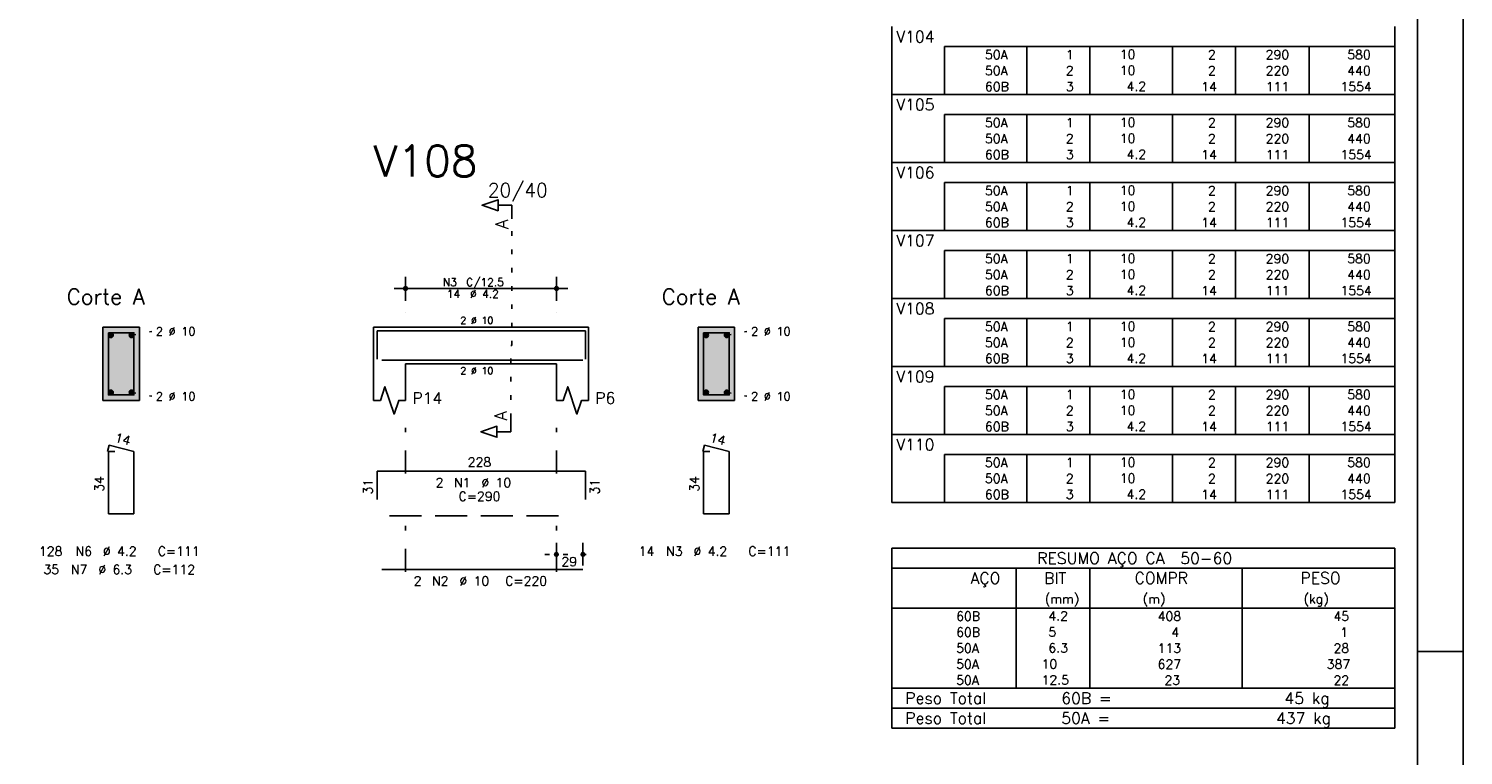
# Model space of a CAD drawing. Extents: x 0 to 84.1, y 0 to 59.4.
# Tile 6 of 7: x 52.7 to 84.1, y 27.4 to 43.3. Entities that reach past the tile are written whole.
import ezdxf

# ---------------------------------------------------------------- set-up
doc = ezdxf.new("R2010")
doc.units = 0
doc.header["$MEASUREMENT"] = 0
for name, pattern in [('ESTILO_TQS_0001', [1, 0.7, -0.3]), ('ESTILO_TQS_0002', [0.4, 0.1, -0.3]), ('ESTILO_TQS_0003', [1.5, 0.5, -0.4, 0.1, -0.5])]:
    doc.linetypes.add(name, pattern=pattern)
for name, color, linetype in [('1', 1, 'CONTINUOUS'), ('2', 2, 'CONTINUOUS'), ('4', 4, 'CONTINUOUS'), ('6', 6, 'CONTINUOUS'), ('7', 7, 'CONTINUOUS'), ('9', 9, 'CONTINUOUS')]:
    doc.layers.add(name, color=color, linetype=linetype)
doc.styles.get("Standard").update_dxf_attribs({"font": 'ROMANS.SHX'})

msp = doc.modelspace()

# ---------------------------------------------------------------- linework, layer by layer
at = {"layer": '1', "linetype": 'ESTILO_TQS_0002'}
for p, q in [((63.285, 36.392), (63.285, 39.162)), ((54.965, 36.617), (55.41, 36.702)), ((67.985, 36.617), (68.43, 36.702)), ((63.26, 34.807), (63.26, 36.392)), ((63.26, 36.392), (63.285, 36.392)), ((54.965, 35.367), (55.41, 35.282)), ((67.985, 35.367), (68.43, 35.282)), ((64.01, 31.822), (65.09, 31.822))]:
    msp.add_line(p, q, dxfattribs=at)
at = {"layer": '1', "linetype": 'ESTILO_TQS_0001'}
msp.add_line((60.61, 32.667), (64.61, 32.667), dxfattribs=at)
at = {"layer": '1', "linetype": 'Continuous'}
for centre in [(54.515, 36.617), (54.965, 36.617), (67.535, 36.617), (67.985, 36.617), (54.515, 35.367), (54.965, 35.367), (67.535, 35.367), (67.985, 35.367)]:
    msp.add_circle(centre, 0.05, dxfattribs=at)
at = {"layer": '2', "linetype": 'Continuous'}
for p, q in [((84.1, 0), (84.1, 59.4)), ((71.6, 42.933), (71.6, 43.37)), ((82.6, 42.933), (82.6, 43.37)), ((71.6, 42.583), (71.6, 42.933)), ((82.6, 42.933), (72.75, 42.933)), ((72.75, 42.933), (72.75, 42.583)), ((74.55, 42.933), (74.55, 42.583)), ((75.93, 42.933), (75.93, 42.583)), ((77.74, 42.933), (77.74, 42.583)), ((79.12, 42.933), (79.12, 42.583)), ((80.73, 42.933), (80.73, 42.583)), ((82.6, 42.583), (82.6, 42.933)), ((71.6, 42.233), (71.6, 42.583)), ((72.75, 42.583), (72.75, 42.233)), ((74.55, 42.583), (74.55, 42.233)), ((75.93, 42.583), (75.93, 42.233)), ((77.74, 42.583), (77.74, 42.233)), ((79.12, 42.583), (79.12, 42.233)), ((80.73, 42.583), (80.73, 42.233)), ((82.6, 42.233), (82.6, 42.583)), ((71.6, 41.883), (71.6, 42.233)), ((72.75, 42.233), (72.75, 41.883)), ((74.55, 42.233), (74.55, 41.883)), ((75.93, 42.233), (75.93, 41.883)), ((77.74, 42.233), (77.74, 41.883)), ((79.12, 42.233), (79.12, 41.883)), ((80.73, 42.233), (80.73, 41.883)), ((82.6, 41.883), (82.6, 42.233)), ((71.6, 41.445), (71.6, 41.883)), ((71.6, 41.883), (82.6, 41.883)), ((82.6, 41.445), (82.6, 41.883)), ((71.6, 41.095), (71.6, 41.445)), ((82.6, 41.445), (72.75, 41.445)), ((72.75, 41.445), (72.75, 41.095)), ((74.55, 41.445), (74.55, 41.095)), ((75.93, 41.445), (75.93, 41.095)), ((77.74, 41.445), (77.74, 41.095)), ((79.12, 41.445), (79.12, 41.095)), ((80.73, 41.445), (80.73, 41.095)), ((82.6, 41.095), (82.6, 41.445)), ((71.6, 40.745), (71.6, 41.095)), ((72.75, 41.095), (72.75, 40.745)), ((74.55, 41.095), (74.55, 40.745)), ((75.93, 41.095), (75.93, 40.745)), ((77.74, 41.095), (77.74, 40.745)), ((79.12, 41.095), (79.12, 40.745)), ((80.73, 41.095), (80.73, 40.745)), ((82.6, 40.745), (82.6, 41.095)), ((71.6, 40.395), (71.6, 40.745)), ((72.75, 40.745), (72.75, 40.395)), ((74.55, 40.745), (74.55, 40.395)), ((75.93, 40.745), (75.93, 40.395)), ((77.74, 40.745), (77.74, 40.395)), ((79.12, 40.745), (79.12, 40.395)), ((80.73, 40.745), (80.73, 40.395)), ((82.6, 40.395), (82.6, 40.745)), ((71.6, 39.958), (71.6, 40.395)), ((71.6, 40.395), (82.6, 40.395)), ((82.6, 39.958), (82.6, 40.395)), ((71.6, 39.608), (71.6, 39.958)), ((82.6, 39.958), (72.75, 39.958)), ((72.75, 39.958), (72.75, 39.608)), ((74.55, 39.958), (74.55, 39.608)), ((75.93, 39.958), (75.93, 39.608)), ((77.74, 39.958), (77.74, 39.608)), ((79.12, 39.958), (79.12, 39.608)), ((80.73, 39.958), (80.73, 39.608)), ((82.6, 39.608), (82.6, 39.958)), ((71.6, 39.258), (71.6, 39.608)), ((72.75, 39.608), (72.75, 39.258)), ((74.55, 39.608), (74.55, 39.258)), ((75.93, 39.608), (75.93, 39.258)), ((77.74, 39.608), (77.74, 39.258)), ((79.12, 39.608), (79.12, 39.258)), ((80.73, 39.608), (80.73, 39.258)), ((82.6, 39.258), (82.6, 39.608)), ((71.6, 38.908), (71.6, 39.258)), ((72.75, 39.258), (72.75, 38.908)), ((74.55, 39.258), (74.55, 38.908)), ((75.93, 39.258), (75.93, 38.908)), ((77.74, 39.258), (77.74, 38.908)), ((79.12, 39.258), (79.12, 38.908)), ((80.73, 39.258), (80.73, 38.908)), ((82.6, 38.908), (82.6, 39.258)), ((71.6, 38.47), (71.6, 38.908)), ((71.6, 38.908), (82.6, 38.908)), ((82.6, 38.47), (82.6, 38.908)), ((71.6, 38.12), (71.6, 38.47)), ((82.6, 38.47), (72.75, 38.47)), ((72.75, 38.47), (72.75, 38.12)), ((74.55, 38.47), (74.55, 38.12)), ((75.93, 38.47), (75.93, 38.12)), ((77.74, 38.47), (77.74, 38.12)), ((79.12, 38.47), (79.12, 38.12)), ((80.73, 38.47), (80.73, 38.12)), ((82.6, 38.12), (82.6, 38.47)), ((71.6, 37.77), (71.6, 38.12)), ((72.75, 38.12), (72.75, 37.77)), ((74.55, 38.12), (74.55, 37.77)), ((75.93, 38.12), (75.93, 37.77)), ((77.74, 38.12), (77.74, 37.77)), ((79.12, 38.12), (79.12, 37.77)), ((80.73, 38.12), (80.73, 37.77)), ((82.6, 37.77), (82.6, 38.12)), ((60.96, 37.372), (60.96, 37.892)), ((64.26, 37.372), (64.26, 37.892)), ((71.6, 37.42), (71.6, 37.77)), ((72.75, 37.77), (72.75, 37.42)), ((74.55, 37.77), (74.55, 37.42)), ((75.93, 37.77), (75.93, 37.42)), ((77.74, 37.77), (77.74, 37.42)), ((79.12, 37.77), (79.12, 37.42)), ((80.73, 37.77), (80.73, 37.42)), ((82.6, 37.42), (82.6, 37.77)), ((60.71, 37.642), (64.51, 37.642)), ((71.6, 36.983), (71.6, 37.42)), ((71.6, 37.42), (82.6, 37.42)), ((82.6, 36.983), (82.6, 37.42)), ((60.96, 37.122), (60.96, 37.122)), ((64.26, 37.122), (64.26, 37.122)), ((55.14, 36.792), (54.34, 36.792)), ((54.34, 36.792), (54.34, 35.192)), ((55.14, 35.192), (55.14, 36.792)), ((60.26, 36.792), (60.26, 35.992)), ((60.26, 36.792), (60.96, 36.792)), ((60.96, 36.792), (64.26, 36.792)), ((64.26, 36.792), (64.96, 36.792)), ((64.96, 36.792), (64.96, 35.992)), ((68.16, 36.792), (67.36, 36.792)), ((67.36, 36.792), (67.36, 35.192)), ((68.16, 35.192), (68.16, 36.792)), ((71.6, 36.633), (71.6, 36.983)), ((82.6, 36.983), (72.75, 36.983)), ((72.75, 36.983), (72.75, 36.633)), ((74.55, 36.983), (74.55, 36.633)), ((75.93, 36.983), (75.93, 36.633)), ((77.74, 36.983), (77.74, 36.633)), ((79.12, 36.983), (79.12, 36.633)), ((80.73, 36.983), (80.73, 36.633)), ((82.6, 36.633), (82.6, 36.983)), ((71.6, 36.283), (71.6, 36.633)), ((72.75, 36.633), (72.75, 36.283)), ((74.55, 36.633), (74.55, 36.283)), ((75.93, 36.633), (75.93, 36.283)), ((77.74, 36.633), (77.74, 36.283)), ((79.12, 36.633), (79.12, 36.283)), ((80.73, 36.633), (80.73, 36.283)), ((82.6, 36.283), (82.6, 36.633)), ((71.6, 35.933), (71.6, 36.283)), ((72.75, 36.283), (72.75, 35.933)), ((74.55, 36.283), (74.55, 35.933)), ((75.93, 36.283), (75.93, 35.933)), ((77.74, 36.283), (77.74, 35.933)), ((79.12, 36.283), (79.12, 35.933)), ((80.73, 36.283), (80.73, 35.933)), ((82.6, 35.933), (82.6, 36.283)), ((60.26, 35.992), (60.26, 35.192)), ((60.96, 35.992), (64.26, 35.992)), ((60.96, 35.992), (60.96, 35.192)), ((64.26, 35.992), (64.26, 35.192)), ((64.96, 35.992), (64.96, 35.192)), ((71.6, 35.495), (71.6, 35.933)), ((71.6, 35.933), (82.6, 35.933)), ((82.6, 35.495), (82.6, 35.933)), ((71.6, 35.145), (71.6, 35.495)), ((82.6, 35.495), (72.75, 35.495)), ((72.75, 35.495), (72.75, 35.145)), ((74.55, 35.495), (74.55, 35.145)), ((75.93, 35.495), (75.93, 35.145)), ((77.74, 35.495), (77.74, 35.145)), ((79.12, 35.495), (79.12, 35.145)), ((80.73, 35.495), (80.73, 35.145)), ((82.6, 35.145), (82.6, 35.495)), ((54.34, 35.192), (55.14, 35.192)), ((67.36, 35.192), (68.16, 35.192)), ((71.6, 34.795), (71.6, 35.145)), ((72.75, 35.145), (72.75, 34.795)), ((74.55, 35.145), (74.55, 34.795)), ((75.93, 35.145), (75.93, 34.795)), ((77.74, 35.145), (77.74, 34.795)), ((79.12, 35.145), (79.12, 34.795)), ((80.73, 35.145), (80.73, 34.795)), ((82.6, 34.795), (82.6, 35.145)), ((71.6, 34.445), (71.6, 34.795)), ((72.75, 34.795), (72.75, 34.445)), ((74.55, 34.795), (74.55, 34.445)), ((75.93, 34.795), (75.93, 34.445)), ((77.74, 34.795), (77.74, 34.445)), ((79.12, 34.795), (79.12, 34.445)), ((80.73, 34.795), (80.73, 34.445)), ((82.6, 34.445), (82.6, 34.795)), ((71.6, 34.008), (71.6, 34.445)), ((71.6, 34.445), (82.6, 34.445)), ((82.6, 34.008), (82.6, 34.445)), ((71.6, 33.658), (71.6, 34.008)), ((82.6, 34.008), (72.75, 34.008)), ((72.75, 34.008), (72.75, 33.658)), ((74.55, 34.008), (74.55, 33.658)), ((75.93, 34.008), (75.93, 33.658)), ((77.74, 34.008), (77.74, 33.658)), ((79.12, 34.008), (79.12, 33.658)), ((80.73, 34.008), (80.73, 33.658)), ((82.6, 33.658), (82.6, 34.008)), ((71.6, 33.308), (71.6, 33.658)), ((72.75, 33.658), (72.75, 33.308)), ((74.55, 33.658), (74.55, 33.308)), ((75.93, 33.658), (75.93, 33.308)), ((77.74, 33.658), (77.74, 33.308)), ((79.12, 33.658), (79.12, 33.308)), ((80.73, 33.658), (80.73, 33.308)), ((82.6, 33.308), (82.6, 33.658)), ((71.6, 32.958), (71.6, 33.308)), ((72.75, 33.308), (72.75, 32.958)), ((74.55, 33.308), (74.55, 32.958)), ((75.93, 33.308), (75.93, 32.958)), ((77.74, 33.308), (77.74, 32.958)), ((79.12, 33.308), (79.12, 32.958)), ((80.73, 33.308), (80.73, 32.958)), ((82.6, 32.958), (82.6, 33.308)), ((71.6, 32.958), (82.6, 32.958)), ((64.26, 31.582), (64.26, 32.072)), ((64.84, 31.582), (64.84, 32.072)), ((71.6, 31.958), (71.6, 30.645)), ((71.6, 31.958), (82.6, 31.958)), ((82.6, 31.958), (82.6, 30.645)), ((64.26, 31.482), (64.26, 31.482)), ((64.84, 31.482), (64.84, 31.482)), ((71.6, 31.52), (82.6, 31.52)), ((74.32, 30.645), (74.32, 31.52)), ((75.93, 30.645), (75.93, 31.52)), ((79.265, 30.645), (79.265, 31.52)), ((71.6, 30.645), (82.6, 30.645)), ((71.6, 30.295), (71.6, 30.645)), ((74.32, 30.645), (74.32, 30.295)), ((75.93, 30.295), (75.93, 30.645)), ((79.265, 30.645), (79.265, 30.295)), ((82.6, 30.295), (82.6, 30.645)), ((71.6, 29.945), (71.6, 30.295)), ((74.32, 30.295), (74.32, 29.945)), ((75.93, 29.945), (75.93, 30.295)), ((79.265, 30.295), (79.265, 29.945)), ((82.6, 29.945), (82.6, 30.295)), ((71.6, 29.595), (71.6, 29.945)), ((74.32, 29.945), (74.32, 29.595)), ((75.93, 29.595), (75.93, 29.945)), ((79.265, 29.945), (79.265, 29.595)), ((82.6, 29.595), (82.6, 29.945)), ((71.6, 29.245), (71.6, 29.595)), ((74.32, 29.595), (74.32, 29.245)), ((75.93, 29.245), (75.93, 29.595)), ((79.265, 29.595), (79.265, 29.245)), ((82.6, 29.245), (82.6, 29.595)), ((84.1, 29.7), (83.1, 29.7)), ((71.6, 28.895), (71.6, 29.245)), ((74.32, 29.245), (74.32, 28.895)), ((75.93, 28.895), (75.93, 29.245)), ((79.265, 29.245), (79.265, 28.895)), ((82.6, 28.895), (82.6, 29.245)), ((71.6, 28.895), (82.6, 28.895)), ((71.6, 28.458), (71.6, 28.895)), ((71.6, 28.895), (82.6, 28.895)), ((82.6, 28.458), (82.6, 28.895)), ((82.6, 28.458), (71.6, 28.458)), ((71.6, 28.02), (71.6, 28.458)), ((71.6, 28.458), (82.6, 28.458)), ((82.6, 28.02), (82.6, 28.458)), ((82.6, 28.02), (71.6, 28.02)), ((71.6, 28.02), (82.6, 28.02))]:
    msp.add_line(p, q, dxfattribs=at)
at = {"layer": '2', "linetype": 'ESTILO_TQS_0003'}
for p, q in [((60.96, 33.594), (60.96, 34.692)), ((64.26, 33.594), (64.26, 34.692)), ((60.96, 31.444), (60.96, 32.79)), ((64.26, 31.444), (64.26, 32.79))]:
    msp.add_line(p, q, dxfattribs=at)
at = {"layer": '2', "linetype": 'Continuous'}
for points in [[(83.1, 1), (2.5, 1), (2.5, 58.4), (83.1, 58.4), (83.1, 1)], [(63.285, 39.162), (63.285, 39.462), (62.985, 39.462), (62.985, 39.342), (62.635, 39.462), (62.985, 39.582), (62.985, 39.462)], [(60.26, 35.192), (60.41, 35.192), (60.51, 35.492), (60.71, 34.892), (60.81, 35.192), (60.96, 35.192)], [(64.26, 35.192), (64.41, 35.192), (64.51, 35.492), (64.71, 34.892), (64.81, 35.192), (64.96, 35.192)], [(63.26, 34.807), (63.26, 34.507), (62.96, 34.507), (62.96, 34.387), (62.61, 34.507), (62.96, 34.627), (62.96, 34.507)]]:
    msp.add_lwpolyline(points, dxfattribs=at)
for centre, radius in [((60.96, 37.642), 0.0416), ((60.96, 37.642), 0.0208), ((64.26, 37.642), 0.0416), ((64.26, 37.642), 0.0208), ((64.26, 31.822), 0.04), ((64.26, 31.822), 0.02), ((64.84, 31.822), 0.04), ((64.84, 31.822), 0.02)]:
    msp.add_circle(centre, radius, dxfattribs=at)
at = {"layer": '4', "linetype": 'Continuous'}
for p, q in [((60.34, 36.092), (60.34, 36.712)), ((60.34, 36.712), (64.9, 36.712)), ((64.9, 36.712), (64.9, 36.092)), ((60.44, 36.072), (64.84, 36.072))]:
    msp.add_line(p, q, dxfattribs=at)
for points in [[(54.46, 36.672), (54.46, 35.312), (55.02, 35.312), (55.02, 36.672), (54.46, 36.672)], [(67.48, 36.672), (67.48, 35.312), (68.04, 35.312), (68.04, 36.672), (67.48, 36.672)]]:
    msp.add_lwpolyline(points, dxfattribs=at)
at = {"layer": '6', "linetype": 'Continuous'}
for p, q in [((54.478, 34.212), (54.443, 34.076)), ((55.02, 34.072), (54.478, 34.212)), ((67.498, 34.212), (67.463, 34.076)), ((68.04, 34.072), (67.498, 34.212)), ((54.6, 34.072), (54.46, 34.072)), ((54.46, 34.072), (54.46, 32.712)), ((55.02, 32.712), (55.02, 34.072)), ((67.62, 34.072), (67.48, 34.072)), ((67.48, 34.072), (67.48, 32.712)), ((68.04, 32.712), (68.04, 34.072)), ((60.34, 33.022), (60.34, 33.642)), ((60.34, 33.642), (64.9, 33.642)), ((64.9, 33.642), (64.9, 33.022)), ((54.46, 32.712), (55.02, 32.712)), ((67.48, 32.712), (68.04, 32.712)), ((60.44, 31.492), (64.84, 31.492))]:
    msp.add_line(p, q, dxfattribs=at)
at = {"layer": '9', "linetype": 'Continuous'}
for points in [[(55.14, 35.192), (55.14, 36.792), (54.34, 36.792)], [(55.14, 35.192), (54.34, 36.792), (54.34, 35.192)], [(68.16, 35.192), (68.16, 36.792), (67.36, 36.792)], [(68.16, 35.192), (67.36, 36.792), (67.36, 35.192)], [(54.565, 36.617), (54.49, 36.66), (54.468, 36.634)], [(54.565, 36.617), (54.468, 36.634), (54.468, 36.6)], [(54.565, 36.617), (54.468, 36.6), (54.49, 36.574)], [(54.565, 36.617), (54.524, 36.666), (54.49, 36.66)], [(54.565, 36.617), (54.49, 36.574), (54.524, 36.568)], [(54.565, 36.617), (54.553, 36.649), (54.524, 36.666)], [(54.565, 36.617), (54.524, 36.568), (54.553, 36.585)], [(54.565, 36.617), (54.553, 36.585), (54.565, 36.617)], [(55.015, 36.617), (54.94, 36.66), (54.918, 36.634)], [(55.015, 36.617), (54.918, 36.634), (54.918, 36.6)], [(55.015, 36.617), (54.918, 36.6), (54.94, 36.574)], [(55.015, 36.617), (54.974, 36.666), (54.94, 36.66)], [(55.015, 36.617), (54.94, 36.574), (54.974, 36.568)], [(55.015, 36.617), (55.003, 36.649), (54.974, 36.666)], [(55.015, 36.617), (54.974, 36.568), (55.003, 36.585)], [(55.015, 36.617), (55.003, 36.585), (55.015, 36.617)], [(67.585, 36.617), (67.51, 36.66), (67.488, 36.634)], [(67.585, 36.617), (67.488, 36.634), (67.488, 36.6)], [(67.585, 36.617), (67.488, 36.6), (67.51, 36.574)], [(67.585, 36.617), (67.544, 36.666), (67.51, 36.66)], [(67.585, 36.617), (67.51, 36.574), (67.544, 36.568)], [(67.585, 36.617), (67.573, 36.649), (67.544, 36.666)], [(67.585, 36.617), (67.544, 36.568), (67.573, 36.585)], [(67.585, 36.617), (67.573, 36.585), (67.585, 36.617)], [(68.035, 36.617), (67.96, 36.66), (67.938, 36.634)], [(68.035, 36.617), (67.938, 36.634), (67.938, 36.6)], [(68.035, 36.617), (67.938, 36.6), (67.96, 36.574)], [(68.035, 36.617), (67.994, 36.666), (67.96, 36.66)], [(68.035, 36.617), (67.96, 36.574), (67.994, 36.568)], [(68.035, 36.617), (68.023, 36.649), (67.994, 36.666)], [(68.035, 36.617), (67.994, 36.568), (68.023, 36.585)], [(68.035, 36.617), (68.023, 36.585), (68.035, 36.617)], [(55.14, 35.192), (54.34, 35.192), (55.14, 35.192)], [(54.565, 35.367), (54.49, 35.41), (54.468, 35.384)], [(54.565, 35.367), (54.468, 35.384), (54.468, 35.35)], [(54.565, 35.367), (54.468, 35.35), (54.49, 35.324)], [(54.565, 35.367), (54.524, 35.416), (54.49, 35.41)], [(54.565, 35.367), (54.49, 35.324), (54.524, 35.318)], [(54.565, 35.367), (54.553, 35.399), (54.524, 35.416)], [(54.565, 35.367), (54.524, 35.318), (54.553, 35.335)], [(54.565, 35.367), (54.553, 35.335), (54.565, 35.367)], [(55.015, 35.367), (54.94, 35.41), (54.918, 35.384)], [(55.015, 35.367), (54.918, 35.384), (54.918, 35.35)], [(55.015, 35.367), (54.918, 35.35), (54.94, 35.324)], [(55.015, 35.367), (54.974, 35.416), (54.94, 35.41)], [(55.015, 35.367), (54.94, 35.324), (54.974, 35.318)], [(55.015, 35.367), (55.003, 35.399), (54.974, 35.416)], [(55.015, 35.367), (54.974, 35.318), (55.003, 35.335)], [(55.015, 35.367), (55.003, 35.335), (55.015, 35.367)], [(68.16, 35.192), (67.36, 35.192), (68.16, 35.192)], [(67.585, 35.367), (67.51, 35.41), (67.488, 35.384)], [(67.585, 35.367), (67.488, 35.384), (67.488, 35.35)], [(67.585, 35.367), (67.488, 35.35), (67.51, 35.324)], [(67.585, 35.367), (67.544, 35.416), (67.51, 35.41)], [(67.585, 35.367), (67.51, 35.324), (67.544, 35.318)], [(67.585, 35.367), (67.573, 35.399), (67.544, 35.416)], [(67.585, 35.367), (67.544, 35.318), (67.573, 35.335)], [(67.585, 35.367), (67.573, 35.335), (67.585, 35.367)], [(68.035, 35.367), (67.96, 35.41), (67.938, 35.384)], [(68.035, 35.367), (67.938, 35.384), (67.938, 35.35)], [(68.035, 35.367), (67.938, 35.35), (67.96, 35.324)], [(68.035, 35.367), (67.994, 35.416), (67.96, 35.41)], [(68.035, 35.367), (67.96, 35.324), (67.994, 35.318)], [(68.035, 35.367), (68.023, 35.399), (67.994, 35.416)], [(68.035, 35.367), (67.994, 35.318), (68.023, 35.335)], [(68.035, 35.367), (68.023, 35.335), (68.035, 35.367)]]:
    msp.add_solid(points, dxfattribs=at)

# ---------------------------------------------------------------- texts
at = {"layer": '2', "linetype": 'Continuous'}
for s, height, p in [('V104', 0.25, (71.696, 43.026)), ('     50A', 0.2, (72.89, 42.658)), ('  1', 0.2, (75.13, 42.658)), ('   10  ', 0.2, (76.137, 42.664)), ('    2', 0.2, (77.92, 42.658)), ('   290', 0.2, (79.33, 42.658)), ('    580', 0.2, (80.964, 42.658)), ('     50A', 0.2, (72.89, 42.308)), ('  2', 0.2, (75.13, 42.308)), ('   10  ', 0.2, (76.137, 42.314)), ('    2', 0.2, (77.92, 42.308)), ('   220', 0.2, (79.33, 42.308)), ('    440', 0.2, (80.964, 42.308)), ('     60B', 0.2, (72.89, 41.958)), ('  3', 0.2, (75.13, 41.958)), ('    4.2', 0.2, (76.137, 41.964)), ('   14', 0.2, (77.92, 41.958)), ('   111', 0.2, (79.33, 41.958)), ('   1554', 0.2, (80.964, 41.958)), ('V105', 0.25, (71.696, 41.539)), ('     50A', 0.2, (72.89, 41.17)), ('  1', 0.2, (75.13, 41.17)), ('   10  ', 0.2, (76.137, 41.176)), ('    2', 0.2, (77.92, 41.17)), ('   290', 0.2, (79.33, 41.17)), ('    580', 0.2, (80.964, 41.17)), ('     50A', 0.2, (72.89, 40.82)), ('  2', 0.2, (75.13, 40.82)), ('   10  ', 0.2, (76.137, 40.826)), ('    2', 0.2, (77.92, 40.82)), ('   220', 0.2, (79.33, 40.82)), ('    440', 0.2, (80.964, 40.82)), ('     60B', 0.2, (72.89, 40.47)), ('  3', 0.2, (75.13, 40.47)), ('    4.2', 0.2, (76.137, 40.476)), ('   14', 0.2, (77.92, 40.47)), ('   111', 0.2, (79.33, 40.47)), ('   1554', 0.2, (80.964, 40.47)), ('V106', 0.25, (71.696, 40.051)), ('20/40', 0.3, (62.76, 39.642)), ('     50A', 0.2, (72.89, 39.683)), ('  1', 0.2, (75.13, 39.683)), ('   10  ', 0.2, (76.137, 39.689)), ('    2', 0.2, (77.92, 39.683)), ('   290', 0.2, (79.33, 39.683)), ('    580', 0.2, (80.964, 39.683)), ('     50A', 0.2, (72.89, 39.333)), ('  2', 0.2, (75.13, 39.333)), ('   10  ', 0.2, (76.137, 39.339)), ('    2', 0.2, (77.92, 39.333)), ('   220', 0.2, (79.33, 39.333)), ('    440', 0.2, (80.964, 39.333)), ('     60B', 0.2, (72.89, 38.983)), ('  3', 0.2, (75.13, 38.983)), ('    4.2', 0.2, (76.137, 38.989)), ('   14', 0.2, (77.92, 38.983)), ('   111', 0.2, (79.33, 38.983)), ('   1554', 0.2, (80.964, 38.983)), ('V107', 0.25, (71.696, 38.564)), ('     50A', 0.2, (72.89, 38.195)), ('  1', 0.2, (75.13, 38.195)), ('   10  ', 0.2, (76.137, 38.201)), ('    2', 0.2, (77.92, 38.195)), ('   290', 0.2, (79.33, 38.195)), ('    580', 0.2, (80.964, 38.195)), ('     50A', 0.2, (72.89, 37.845)), ('  2', 0.2, (75.13, 37.845)), ('   10  ', 0.2, (76.137, 37.851)), ('    2', 0.2, (77.92, 37.845)), ('   220', 0.2, (79.33, 37.845)), ('    440', 0.2, (80.964, 37.845)), ('N3', 0.17, (61.777, 37.693)), ('C/12.5', 0.17, (62.287, 37.693)), ('     60B', 0.2, (72.89, 37.495)), ('  3', 0.2, (75.13, 37.495)), ('    4.2', 0.2, (76.137, 37.501)), ('   14', 0.2, (77.92, 37.495)), ('   111', 0.2, (79.33, 37.495)), ('   1554', 0.2, (80.964, 37.495)), ('Corte A', 0.34, (53.55, 37.292)), ('14', 0.17, (61.862, 37.438)), ('%%c 4.2', 0.17, (62.372, 37.438)), ('Corte A', 0.34, (66.57, 37.292)), ('V108', 0.25, (71.696, 37.076)), ('2 %%c 10', 0.18, (55.5, 36.612)), ('2 %%c 10', 0.15, (62.16, 36.867)), ('2 %%c 10', 0.18, (68.52, 36.612)), ('     50A', 0.2, (72.89, 36.708)), ('  1', 0.2, (75.13, 36.708)), ('   10  ', 0.2, (76.137, 36.714)), ('    2', 0.2, (77.92, 36.708)), ('   290', 0.2, (79.33, 36.708)), ('    580', 0.2, (80.964, 36.708)), ('     50A', 0.2, (72.89, 36.358)), ('  2', 0.2, (75.13, 36.358)), ('   10  ', 0.2, (76.137, 36.364)), ('    2', 0.2, (77.92, 36.358)), ('   220', 0.2, (79.33, 36.358)), ('    440', 0.2, (80.964, 36.358)), ('     60B', 0.2, (72.89, 36.008)), ('  3', 0.2, (75.13, 36.008)), ('    4.2', 0.2, (76.137, 36.014)), ('   14', 0.2, (77.92, 36.008)), ('   111', 0.2, (79.33, 36.008)), ('   1554', 0.2, (80.964, 36.008)), ('2 %%c 10', 0.15, (62.16, 35.767)), ('V109', 0.25, (71.696, 35.589)), ('2 %%c 10', 0.18, (55.5, 35.192)), ('P14', 0.25, (61.11, 35.117)), ('P6', 0.25, (65.11, 35.117)), ('2 %%c 10', 0.18, (68.52, 35.192)), ('     50A', 0.2, (72.89, 35.22)), ('  1', 0.2, (75.13, 35.22)), ('   10  ', 0.2, (76.137, 35.226)), ('    2', 0.2, (77.92, 35.22)), ('   290', 0.2, (79.33, 35.22)), ('    580', 0.2, (80.964, 35.22)), ('     50A', 0.2, (72.89, 34.87)), ('  2', 0.2, (75.13, 34.87)), ('   10  ', 0.2, (76.137, 34.876)), ('    2', 0.2, (77.92, 34.87)), ('   220', 0.2, (79.33, 34.87)), ('    440', 0.2, (80.964, 34.87)), ('     60B', 0.2, (72.89, 34.52)), ('  3', 0.2, (75.13, 34.52)), ('    4.2', 0.2, (76.137, 34.526)), ('   14', 0.2, (77.92, 34.52)), ('   111', 0.2, (79.33, 34.52)), ('   1554', 0.2, (80.964, 34.52)), ('V110', 0.25, (71.696, 34.101)), ('228', 0.2, (62.32, 33.742)), ('     50A', 0.2, (72.89, 33.733)), ('  1', 0.2, (75.13, 33.733)), ('   10  ', 0.2, (76.137, 33.739)), ('    2', 0.2, (77.92, 33.733)), ('   290', 0.2, (79.33, 33.733)), ('    580', 0.2, (80.964, 33.733)), ('     50A', 0.2, (72.89, 33.383)), ('  2', 0.2, (75.13, 33.383)), ('   10  ', 0.2, (76.137, 33.389)), ('    2', 0.2, (77.92, 33.383)), ('   220', 0.2, (79.33, 33.383)), ('    440', 0.2, (80.964, 33.383)), ('2', 0.2, (61.62, 33.292)), ('N1', 0.2, (62.02, 33.292)), ('%%c 10', 0.2, (62.62, 33.292)), ('C=290', 0.2, (62.12, 32.992)), ('     60B', 0.2, (72.89, 33.033)), ('  3', 0.2, (75.13, 33.033)), ('    4.2', 0.2, (76.137, 33.039)), ('   14', 0.2, (77.92, 33.033)), ('   111', 0.2, (79.33, 33.033)), ('   1554', 0.2, (80.964, 33.033)), ('128', 0.2, (52.94, 31.792)), ('N6', 0.2, (53.74, 31.792)), ('%%c 4.2', 0.2, (54.34, 31.792)), ('C=111', 0.2, (55.54, 31.792)), ('29', 0.2, (64.37, 31.562)), ('14', 0.2, (66.06, 31.792)), ('N3', 0.2, (66.66, 31.792)), ('%%c 4.2', 0.2, (67.26, 31.792)), ('C=111', 0.2, (68.46, 31.792)), ('RESUMO AÇO CA  50-60', 0.25, (74.78, 31.614)), ('35', 0.2, (53.04, 31.392)), ('N7', 0.2, (53.64, 31.392)), ('%%c 6.3', 0.2, (54.24, 31.392)), ('C=112', 0.2, (55.44, 31.392)), ('AÇO', 0.25, (73.32, 31.176)), ('BIT', 0.25, (74.93, 31.176)), ('COMPR', 0.25, (76.909, 31.18)), ('PESO', 0.25, (80.538, 31.18)), ('2', 0.2, (61.14, 31.142)), ('N2', 0.2, (61.54, 31.142)), ('%%c 10', 0.2, (62.14, 31.142)), ('C=220', 0.2, (63.14, 31.142)), ('(mm)', 0.2, (74.944, 30.749)), ('(m)', 0.2, (77.086, 30.749)), ('(kg)', 0.2, (80.606, 30.749)), ('     60B', 0.2, (72.26, 30.37)), ('    4.2', 0.2, (74.427, 30.376)), ('     408', 0.2, (76.668, 30.37)), ('     45', 0.2, (80.515, 30.37)), ('     60B', 0.2, (72.26, 30.02)), ('    5  ', 0.2, (74.427, 30.026)), ('       4', 0.2, (76.668, 30.02)), ('      1', 0.2, (80.515, 30.02)), ('     50A', 0.2, (72.26, 29.67)), ('    6.3', 0.2, (74.427, 29.676)), ('     113', 0.2, (76.668, 29.67)), ('     28', 0.2, (80.515, 29.67)), ('     50A', 0.2, (72.26, 29.32)), ('   10  ', 0.2, (74.427, 29.326)), ('     627', 0.2, (76.668, 29.32)), ('    387', 0.2, (80.515, 29.32)), ('     50A', 0.2, (72.26, 28.97)), ('   12.5', 0.2, (74.427, 28.976)), ('      23', 0.2, (76.668, 28.97)), ('     22', 0.2, (80.515, 28.97)), ('Peso Total        60B =', 0.25, (71.893, 28.551)), ('     45 kg', 0.25, (79.257, 28.551)), ('Peso Total        50A =', 0.25, (71.893, 28.114)), ('    437 kg', 0.25, (79.257, 28.114))]:
    msp.add_text(s, height=height, dxfattribs=at).set_placement(p)
for s, height, rotation, p in [('A', 0.272, 90, (63.203, 38.944)), ('A', 0.272, 90, (63.178, 34.752)), ('14', 0.2, 345.5225, (54.58, 34.289)), ('14', 0.2, 345.5225, (67.6, 34.289)), ('34', 0.2, 90, (54.36, 33.192)), ('31', 0.2, 90, (60.24, 33.132)), ('31', 0.2, 90, (65.2, 33.132)), ('34', 0.2, 90, (67.38, 33.192))]:
    msp.add_text(s, height=height, rotation=rotation, dxfattribs=at).set_placement(p)
at = {"layer": '7', "linetype": 'Continuous'}
msp.add_text('V108', height=0.68, dxfattribs=at).set_placement((60.26, 40.092))

doc.saveas('drawing.dxf')
